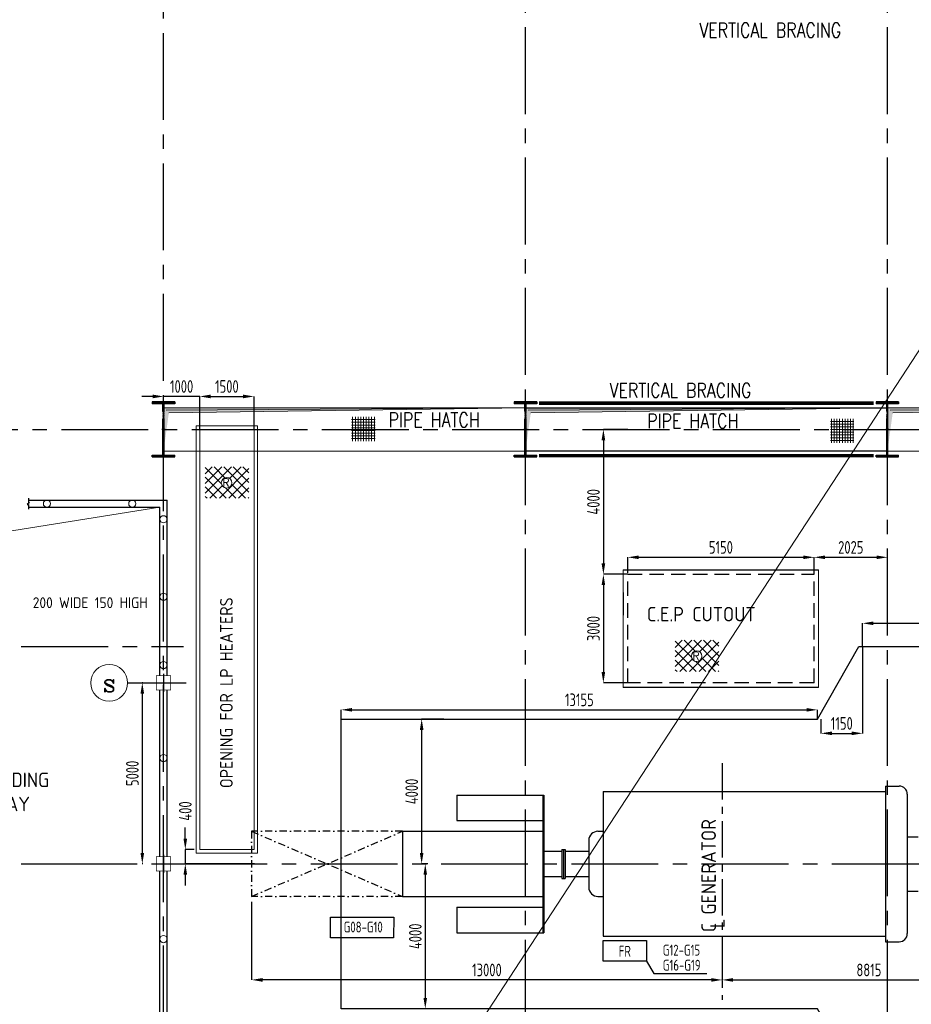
# Model space of a CAD drawing. Extents: x -287416 to 4934791, y -504132 to 1826789.
# Tile 14 of 256: x -1911 to 22724, y -259514 to -232319. Entities that reach past the tile are written whole.
import ezdxf
from ezdxf.enums import TextEntityAlignment as Align

# ---------------------------------------------------------------- set-up
doc = ezdxf.new("R2010")
doc.units = 0
doc.header["$LTSCALE"] = 800
doc.header["$MEASUREMENT"] = 0
for name, pattern in [('0', [0]), ('CENTER', [2, 1.25, -0.25, 0.25, -0.25]), ('CENTER2', [1.125, 0.75, -0.125, 0.125, -0.125]), ('DASHDOT', [1, 0.5, -0.25, 0, -0.25]), ('DASHED', [0.75, 0.5, -0.25])]:
    doc.linetypes.add(name, pattern=pattern)
doc.layers.get('0').update_dxf_attribs({"linetype": 'CONTINUOUS'})
doc.layers.get('DEFPOINTS').update_dxf_attribs({"linetype": 'CONTINUOUS'})
for name, color, linetype in [('0-7-COL', 2, 'CENTER'), ('Aux_col', 7, 'CONTINUOUS'), ('Aux_col_cust', 1, 'CONTINUOUS'), ('COL', 1, 'CENTER'), ('EQP8', 6, 'CONTINUOUS'), ('GRID', 8, 'CENTER'), ('HATCH', 9, 'CONTINUOUS'), ('LOGO', 7, 'CONTINUOUS'), ('OBN', 1, 'CONTINUOUS'), ('STR', 2, 'CONTINUOUS'), ('TG', 2, 'CONTINUOUS')]:
    doc.layers.add(name, color=color, linetype=linetype)
for name, color, linetype, lineweight in [('DIM', 4, 'CONTINUOUS', 15), ('EQUPT', 4, '0', 5), ('PIPE OPENING HATCH', 7, 'CONTINUOUS', 13), ('T', 3, 'CONTINUOUS', 15), ('TEXT', 3, 'CONTINUOUS', 15)]:
    doc.layers.add(name, color=color, linetype=linetype, lineweight=lineweight)
doc.styles.add('D1', font='ROMAND')
doc.styles.add('ROMANC', font='romanc')
doc.styles.add('ROMANS', font='ISO9.shx', dxfattribs={"width": 0.8})
doc.styles.add('S1', font='SIMPLEX.SHX', dxfattribs={"height": 200})
doc.styles.add('S3', font='ROMANS1.SHX', dxfattribs={"width": 0.8})
doc.styles.get("Standard").update_dxf_attribs({"font": 'ISO9'})
doc.styles.add('VER', font='ISO9.SHX')
doc.dimstyles.new('STANDARD$0', dxfattribs={"dimtxt": 250, "dimasz": 200, "dimexe": 0, "dimexo": 0, "dimgap": 100, "dimtad": 1, "dimdec": 0, "dimzin": 0, "dimdsep": 46, "dimtxsty": 'S1', "dimcen": 0, "dimadec": 0, "dimazin": 0, "dimtfac": 1, "dimtdec": 0, "dimtmove": 2, "dimatfit": 3, "dimfxl": 1, "dimtolj": 1, "dimtzin": 0, "dimarcsym": 0})

# ---------------------------------------------------------------- blocks, each defined once
blk = doc.blocks.new('A$C5C0C65E7')
at = {"layer": 'Aux_col_cust'}
for p, q in [((-125, 0), (125, 0)), ((0, 125), (0, -125))]:
    blk.add_line(p, q, dxfattribs=at)
at = {"layer": 'Aux_col_cust', "const_width": 10, "flags": 128}
blk.add_lwpolyline([(-100, -100), (100, -100), (100, 100), (-100, 100)], close=True, dxfattribs=at)
blk = doc.blocks.new('*D143')
at = {"layer": 'DEFPOINTS', "color": 0, "transparency": 16777216}
for p in [(3063, -255235), (2665, -255635), (4724, -255635)]:
    blk.add_point(p, dxfattribs=at)
at = {"layer": 'DIM', "color": 9, "lineweight": -2, "transparency": 16777216}
for p, q in [((2665, -254935), (2665, -254635)), ((2913, -255235), (2665, -255235)), ((2665, -255235), (2665, -255635)), ((4574, -255635), (2665, -255635)), ((2665, -255935), (2665, -256235))]:
    blk.add_line(p, q, dxfattribs=at)
at = {"layer": 'DIM', "color": 9, "transparency": 16777216}
for points in [[(2615, -254935), (2715, -254935), (2665, -255235)], [(2615, -255935), (2715, -255935), (2665, -255635)]]:
    blk.add_solid(points, dxfattribs=at)
at = {"layer": 'DIM', "transparency": 16777216, "insert": (2665, -254175), "char_height": 350, "attachment_point": 5, "rotation": 90, "style": 'ROMANS'}
blk.add_mtext('\\A1;400', dxfattribs=at)
blk = doc.blocks.new('*D144')
at = {"layer": 'DEFPOINTS', "color": 0, "transparency": 16777216}
for p in [(14888, -247635), (14216, -250635), (14888, -250635)]:
    blk.add_point(p, dxfattribs=at)
at = {"layer": 'DIM', "color": 9, "lineweight": -2, "transparency": 16777216}
for p, q in [((14888, -247635), (14216, -247635)), ((14216, -247935), (14216, -250335)), ((14888, -250635), (14216, -250635))]:
    blk.add_line(p, q, dxfattribs=at)
at = {"layer": 'DIM', "color": 9, "transparency": 16777216}
for points in [[(14166, -247935), (14266, -247935), (14216, -247635)], [(14166, -250335), (14266, -250335), (14216, -250635)]]:
    blk.add_solid(points, dxfattribs=at)
at = {"layer": 'DIM', "transparency": 16777216, "insert": (13941, -249135), "char_height": 350, "attachment_point": 5, "rotation": 90, "style": 'ROMANS'}
blk.add_mtext('\\A1;3000', dxfattribs=at)
blk = doc.blocks.new('*D145')
at = {"layer": 'DEFPOINTS', "color": 0, "transparency": 16777216}
for p in [(22063, -247168), (20038, -247635), (22063, -247635)]:
    blk.add_point(p, dxfattribs=at)
at = {"layer": 'DIM', "color": 9, "lineweight": -2, "transparency": 16777216}
for p, q in [((20038, -247635), (20038, -247168)), ((20338, -247168), (21763, -247168)), ((22063, -247635), (22063, -247168))]:
    blk.add_line(p, q, dxfattribs=at)
at = {"layer": 'DIM', "color": 9, "transparency": 16777216}
for points in [[(20338, -247118), (20338, -247218), (20038, -247168)], [(21763, -247118), (21763, -247218), (22063, -247168)]]:
    blk.add_solid(points, dxfattribs=at)
at = {"layer": 'DIM', "transparency": 16777216, "insert": (21051, -246893), "char_height": 350, "attachment_point": 5, "style": 'ROMANS'}
blk.add_mtext('\\A1;2025', dxfattribs=at)
blk = doc.blocks.new('*D146')
at = {"layer": 'DEFPOINTS', "color": 0, "transparency": 16777216}
for p in [(20038, -247168), (14888, -247595), (20038, -247595)]:
    blk.add_point(p, dxfattribs=at)
at = {"layer": 'DIM', "color": 9, "lineweight": -2, "transparency": 16777216}
for p, q in [((14888, -247595), (14888, -247168)), ((15188, -247168), (19738, -247168)), ((20038, -247595), (20038, -247168))]:
    blk.add_line(p, q, dxfattribs=at)
at = {"layer": 'DIM', "color": 9, "transparency": 16777216}
for points in [[(15188, -247118), (15188, -247218), (14888, -247168)], [(19738, -247118), (19738, -247218), (20038, -247168)]]:
    blk.add_solid(points, dxfattribs=at)
at = {"layer": 'DIM', "transparency": 16777216, "insert": (17463, -246893), "char_height": 350, "attachment_point": 5, "style": 'ROMANS'}
blk.add_mtext('\\A1;5150', dxfattribs=at)
blk = doc.blocks.new('*D147')
at = {"layer": 'DEFPOINTS', "color": 0, "transparency": 16777216}
for p in [(14888, -243635), (14216, -247635), (14888, -247635)]:
    blk.add_point(p, dxfattribs=at)
at = {"layer": 'DIM', "color": 9, "lineweight": -2, "transparency": 16777216}
for p, q in [((14888, -243635), (14216, -243635)), ((14216, -243935), (14216, -247335)), ((14888, -247635), (14216, -247635))]:
    blk.add_line(p, q, dxfattribs=at)
at = {"layer": 'DIM', "color": 9, "transparency": 16777216}
for points in [[(14166, -243935), (14266, -243935), (14216, -243635)], [(14166, -247335), (14266, -247335), (14216, -247635)]]:
    blk.add_solid(points, dxfattribs=at)
at = {"layer": 'DIM', "transparency": 16777216, "insert": (13941, -245635), "char_height": 350, "attachment_point": 5, "rotation": 90, "style": 'ROMANS'}
blk.add_mtext('\\A1;4000', dxfattribs=at)
blk = doc.blocks.new('A$C1C927E47')
at = {"layer": 'COL'}
h = blk.add_hatch(dxfattribs=at)
h.set_pattern_fill('ANSI31', color=256, scale=100, style=0)
h.paths.add_polyline_path([(16, 0), (0, 0), (0, -710), (16, -710)])
h.paths.add_polyline_path([(16, 710), (0, 710), (0, 0), (16, 0)])
h.paths.add_polyline_path([(0, 710), (-16, 710), (-16, 0), (0, 0)])
h.paths.add_polyline_path([(0, 0), (-16, 0), (-16, -710), (0, -710)])
h.paths.add_polyline_path([(-310, -710), (-310, -760), (0, -760), (0, -710)])
h.paths.add_polyline_path([(310, -760), (310, -710), (0, -710), (0, -760)])
h.paths.add_polyline_path([(310, 710), (310, 760), (0, 760), (0, 710)])
h.paths.add_polyline_path([(-310, 760), (-310, 710), (0, 710), (0, 760)])
for p, q in [((310, 760), (-310, 760)), ((-310, 760), (-310, 710)), ((310, 710), (-310, 710)), ((-16, -710), (-16, 710)), ((16, -710), (16, 710)), ((310, 760), (310, 710)), ((-310, -710), (310, -710)), ((-310, -760), (-310, -710)), ((-310, -760), (310, -760)), ((310, -760), (310, -710))]:
    blk.add_line(p, q, dxfattribs=at)
at = {"layer": 'COL', "color": 2}
for p, q in [((0, -792), (0, 792)), ((44, 0), (-44, 0)), ((44, 0), (-44, 0))]:
    blk.add_line(p, q, dxfattribs=at)
blk = doc.blocks.new('*D160')
at = {"layer": 'DEFPOINTS', "color": 0, "transparency": 16777216}
for p in [(9808, -251635), (9195, -255635), (9364, -255635)]:
    blk.add_point(p, dxfattribs=at)
at = {"layer": 'DIM', "color": 9, "lineweight": -2, "transparency": 16777216}
for p, q in [((9808, -251635), (9195, -251635)), ((9195, -251935), (9195, -255335)), ((9364, -255635), (9195, -255635))]:
    blk.add_line(p, q, dxfattribs=at)
at = {"layer": 'DIM', "color": 9, "transparency": 16777216}
for points in [[(9145, -251935), (9245, -251935), (9195, -251635)], [(9145, -255335), (9245, -255335), (9195, -255635)]]:
    blk.add_solid(points, dxfattribs=at)
at = {"layer": 'DIM', "transparency": 16777216, "insert": (8920, -253635), "char_height": 350, "attachment_point": 5, "rotation": 90, "style": 'ROMANS'}
blk.add_mtext('\\A1;4000', dxfattribs=at)
blk = doc.blocks.new('*D161')
at = {"layer": 'DEFPOINTS', "color": 0, "transparency": 16777216}
for p in [(9364, -255635), (9295, -259635), (9908, -259635)]:
    blk.add_point(p, dxfattribs=at)
at = {"layer": 'DIM', "color": 9, "lineweight": -2, "transparency": 16777216}
for p, q in [((9364, -255635), (9295, -255635)), ((9295, -255935), (9295, -259335)), ((9908, -259635), (9295, -259635))]:
    blk.add_line(p, q, dxfattribs=at)
at = {"layer": 'DIM', "color": 9, "transparency": 16777216}
for points in [[(9245, -255935), (9345, -255935), (9295, -255635)], [(9245, -259335), (9345, -259335), (9295, -259635)]]:
    blk.add_solid(points, dxfattribs=at)
at = {"layer": 'DIM', "transparency": 16777216, "insert": (9020, -257635), "char_height": 350, "attachment_point": 5, "rotation": 90, "style": 'ROMANS'}
blk.add_mtext('\\A1;4000', dxfattribs=at)
blk = doc.blocks.new('*D162')
at = {"layer": 'DEFPOINTS', "color": 0, "transparency": 16777216}
for p in [(21378, -249635), (20228, -251635), (21378, -252030)]:
    blk.add_point(p, dxfattribs=at)
at = {"layer": 'DIM', "color": 9, "lineweight": -2, "transparency": 16777216}
for p, q in [((21378, -249635), (21378, -252030)), ((20228, -251635), (20228, -252030)), ((20528, -252030), (21078, -252030))]:
    blk.add_line(p, q, dxfattribs=at)
at = {"layer": 'DIM', "color": 9, "transparency": 16777216}
for points in [[(20528, -251980), (20528, -252080), (20228, -252030)], [(21078, -251980), (21078, -252080), (21378, -252030)]]:
    blk.add_solid(points, dxfattribs=at)
at = {"layer": 'DIM', "transparency": 16777216, "insert": (20803, -251755), "char_height": 350, "attachment_point": 5, "style": 'ROMANS'}
blk.add_mtext('\\A1;1150', dxfattribs=at)
blk = doc.blocks.new('*D163')
at = {"layer": 'DEFPOINTS', "color": 0, "transparency": 16777216}
for p in [(26313, -248991), (21378, -249635), (26313, -249857)]:
    blk.add_point(p, dxfattribs=at)
at = {"layer": 'DIM', "color": 9, "lineweight": -2, "transparency": 16777216}
for p, q in [((21378, -249635), (21378, -248991)), ((21678, -248991), (26013, -248991)), ((26313, -249857), (26313, -248991))]:
    blk.add_line(p, q, dxfattribs=at)
at = {"layer": 'DIM', "color": 9, "transparency": 16777216}
for points in [[(21678, -248941), (21678, -249041), (21378, -248991)], [(26013, -248941), (26013, -249041), (26313, -248991)]]:
    blk.add_solid(points, dxfattribs=at)
at = {"layer": 'DIM', "transparency": 16777216, "insert": (23846, -248716), "char_height": 350, "attachment_point": 5, "style": 'ROMANS'}
blk.add_mtext('\\A1;4935', dxfattribs=at)
blk = doc.blocks.new('*D174')
at = {"layer": 'DEFPOINTS', "color": 0, "transparency": 16777216}
for p in [(17498, -258695), (26313, -258695), (26313, -258840)]:
    blk.add_point(p, dxfattribs=at)
at = {"layer": 'DIM', "color": 9, "lineweight": -2, "transparency": 16777216}
for p, q in [((17498, -258845), (17498, -258840)), ((17798, -258840), (26013, -258840)), ((26313, -258845), (26313, -258840))]:
    blk.add_line(p, q, dxfattribs=at)
at = {"layer": 'DIM', "color": 9, "transparency": 16777216}
for points in [[(17798, -258790), (17798, -258890), (17498, -258840)], [(26013, -258790), (26013, -258890), (26313, -258840)]]:
    blk.add_solid(points, dxfattribs=at)
at = {"layer": 'DIM', "transparency": 16777216, "insert": (21552, -258565), "char_height": 350, "attachment_point": 5, "style": 'ROMANS'}
blk.add_mtext('\\A1;8815', dxfattribs=at)
blk = doc.blocks.new('*D175')
at = {"layer": 'DEFPOINTS', "color": 0, "transparency": 16777216}
for p in [(4498, -256535), (17498, -258088), (4498, -258840)]:
    blk.add_point(p, dxfattribs=at)
at = {"layer": 'DIM', "color": 9, "lineweight": -2, "transparency": 16777216}
for p, q in [((4498, -256685), (4498, -258840)), ((17498, -258238), (17498, -258840)), ((17198, -258840), (4798, -258840))]:
    blk.add_line(p, q, dxfattribs=at)
at = {"layer": 'DIM', "color": 9, "transparency": 16777216}
for points in [[(4798, -258790), (4798, -258890), (4498, -258840)], [(17198, -258790), (17198, -258890), (17498, -258840)]]:
    blk.add_solid(points, dxfattribs=at)
at = {"layer": 'DIM', "transparency": 16777216, "insert": (10998, -258565), "char_height": 350, "attachment_point": 5, "style": 'ROMANS'}
blk.add_mtext('\\A1;13000', dxfattribs=at)
blk = doc.blocks.new('*D176')
at = {"layer": 'DEFPOINTS', "color": 0, "transparency": 16777216}
for p in [(4563, -242725), (3063, -243635), (4563, -243635)]:
    blk.add_point(p, dxfattribs=at)
at = {"layer": 'DIM', "color": 9, "lineweight": -2, "transparency": 16777216}
for p, q in [((3063, -243635), (3063, -242725)), ((3363, -242725), (4263, -242725)), ((4563, -243635), (4563, -242725))]:
    blk.add_line(p, q, dxfattribs=at)
at = {"layer": 'DIM', "color": 9, "transparency": 16777216}
for points in [[(3363, -242675), (3363, -242775), (3063, -242725)], [(4263, -242675), (4263, -242775), (4563, -242725)]]:
    blk.add_solid(points, dxfattribs=at)
at = {"layer": 'DIM', "transparency": 16777216, "insert": (3813, -242450), "char_height": 350, "attachment_point": 5, "style": 'ROMANS'}
blk.add_mtext('\\A1;1500', dxfattribs=at)
blk = doc.blocks.new('*D183')
at = {"layer": 'DEFPOINTS', "color": 0, "transparency": 16777216}
for p in [(2063, -242725), (2063, -242853), (3063, -243426)]:
    blk.add_point(p, dxfattribs=at)
at = {"layer": 'DIM', "color": 9, "lineweight": -2, "transparency": 16777216}
for p, q in [((1763, -242725), (1463, -242725)), ((2063, -242853), (2063, -242725)), ((3063, -242725), (2063, -242725)), ((3063, -243426), (3063, -242725)), ((3363, -242725), (3663, -242725))]:
    blk.add_line(p, q, dxfattribs=at)
at = {"layer": 'DIM', "color": 9, "transparency": 16777216}
for points in [[(1763, -242675), (1763, -242775), (2063, -242725)], [(3363, -242675), (3363, -242775), (3063, -242725)]]:
    blk.add_solid(points, dxfattribs=at)
at = {"layer": 'DIM', "transparency": 16777216, "insert": (2563, -242450), "char_height": 350, "attachment_point": 5, "style": 'ROMANS'}
blk.add_mtext('\\A1;1000', dxfattribs=at)
blk = doc.blocks.new('A$C0AF45617')
at = {"layer": 'DIM'}
h = blk.add_hatch(dxfattribs=at)
h.set_pattern_fill('ANSI37', color=256, scale=600, angle=45, style=0)
h.set_pattern_definition([(90, (-13337.4, -48214.48), (-75, 1e-14), []), (180, (-13337.4, -48214.48), (-1e-14, -75), [])])
h.paths.add_polyline_path([(17845, 345), (17197, 345), (17197, -321), (17845, -321)])
h = blk.add_hatch(dxfattribs=at)
h.set_pattern_fill('ANSI37', color=256, scale=600, angle=45, style=0)
h.set_pattern_definition([(90, (-106.1, -48264.065), (-75, 1e-14), []), (180, (-106.1, -48264.065), (-1e-14, -75), [])])
h.paths.add_polyline_path([(31076, 296), (30428, 296), (30428, -371), (31076, -371)])
at = {"layer": 'OBN'}
blk.add_hatch(color=256, dxfattribs=at).paths.add_polyline_path([(32099, 496), (32000, -600), (32000, 600), (35000, 600)])
at = {"layer": 'PIPE OPENING HATCH', "lineweight": -2}
for points in [[(12072, 530), (12000, -600), (12000, 598), (22000, 598)], [(22072, 530), (22000, -600), (22000, 598), (32000, 598)], [(32072, 530), (32000, -600), (32000, 598), (42000, 598)]]:
    blk.add_hatch(color=1, dxfattribs=at).paths.add_polyline_path(points)
at = {"layer": 'PIPE OPENING HATCH'}
h = blk.add_hatch(color=1, dxfattribs=at)
h.paths.add_polyline_path([(12084, 0), (12016, 0), (12016, -485)])
h.paths.add_polyline_path([(22000, 600), (12016, 600), (12016, 0), (12044, 0), (12084, 0), (12147, 458)])
h = blk.add_hatch(color=1, dxfattribs=at)
h.paths.add_polyline_path([(22084, 0), (22016, 0), (22016, -485)])
h.paths.add_polyline_path([(32000, 600), (22016, 600), (22016, 0), (22044, 0), (22084, 0), (22147, 458)])
h = blk.add_hatch(color=1, dxfattribs=at)
h.paths.add_polyline_path([(32084, 0), (32016, 0), (32016, -485)])
h.paths.add_polyline_path([(42000, 600), (32016, 600), (32016, 0), (32044, 0), (32084, 0), (32147, 458)])
at = {"layer": 'OBN'}
blk.add_lwpolyline([(22000, 600), (32000, 600), (32000, -600), (22000, -600)], close=True, dxfattribs=at)
at = {"layer": 'PIPE OPENING HATCH', "color": 1, "lineweight": -2}
for p, q in [((12000, 600), (22000, 600)), ((22000, 598), (12072, 530)), ((22000, 600), (32000, 600)), ((32000, 598), (22072, 530)), ((32000, 600), (42000, 600)), ((42000, 598), (32072, 530))]:
    blk.add_line(p, q, dxfattribs=at)
at = {"layer": 'PIPE OPENING HATCH', "color": 1}
for p, q in [((12147, 458), (22000, 600)), ((22147, 458), (32000, 600)), ((32147, 458), (42000, 600))]:
    blk.add_line(p, q, dxfattribs=at)
for points in [[(12000, 600), (22000, 600), (22000, -600), (12000, -600)], [(22000, 600), (32000, 600), (32000, -600), (22000, -600)], [(32000, 600), (42000, 600), (42000, -600), (32000, -600)]]:
    blk.add_lwpolyline(points, close=True, dxfattribs=at)
at = {"layer": 'T', "style": 'S3', "width": 0.8}
for p in [(18214, 64), (25361, 32)]:
    blk.add_text('PIPE HATCH', height=400, dxfattribs=at).set_placement(p)
blk = doc.blocks.new('A$C5C3352FF')
at = {"layer": 'TG', "flags": 128}
blk.add_lwpolyline([(12285, 6000), (12285, -6000), (-5035, -6000), (-6185, -4000), (-19340, -4000), (-19340, 4000), (-6185, 4000), (-5035, 6000)], close=True, dxfattribs=at)
blk = doc.blocks.new('*D265')
at = {"layer": 'DEFPOINTS', "color": 0, "transparency": 16777216}
for p in [(20128, -251380), (6973, -251635), (20128, -251635)]:
    blk.add_point(p, dxfattribs=at)
at = {"layer": 'DIM', "color": 9, "lineweight": -2, "transparency": 16777216}
for p, q in [((6973, -251635), (6973, -251380)), ((7273, -251380), (19828, -251380)), ((20128, -251635), (20128, -251380))]:
    blk.add_line(p, q, dxfattribs=at)
at = {"layer": 'DIM', "color": 9, "transparency": 16777216}
for points in [[(7273, -251330), (7273, -251430), (6973, -251380)], [(19828, -251330), (19828, -251430), (20128, -251380)]]:
    blk.add_solid(points, dxfattribs=at)
at = {"layer": 'DIM', "transparency": 16777216, "insert": (13551, -251105), "char_height": 350, "attachment_point": 5, "style": 'ROMANS'}
blk.add_mtext('\\A1;13155', dxfattribs=at)
blk = doc.blocks.new('*D268')
at = {"layer": 'DEFPOINTS', "color": 0, "transparency": 16777216}
for p in [(1488, -250635), (1477, -255635), (1488, -255635)]:
    blk.add_point(p, dxfattribs=at)
at = {"layer": 'DIM', "color": 9, "lineweight": -2, "transparency": 16777216}
for p, q in [((1488, -250635), (1477, -250635)), ((1477, -250935), (1477, -255335)), ((1488, -255635), (1477, -255635))]:
    blk.add_line(p, q, dxfattribs=at)
at = {"layer": 'DIM', "color": 9, "transparency": 16777216}
for points in [[(1427, -250935), (1527, -250935), (1477, -250635)], [(1427, -255335), (1527, -255335), (1477, -255635)]]:
    blk.add_solid(points, dxfattribs=at)
at = {"layer": 'DIM', "transparency": 16777216, "insert": (1202, -253135), "char_height": 350, "attachment_point": 5, "rotation": 90, "style": 'ROMANS'}
blk.add_mtext('\\A1;5000', dxfattribs=at)

msp = doc.modelspace()

# ---------------------------------------------------------------- hatches: boundary and pattern name
at = {"layer": 'T'}
h = msp.add_hatch(dxfattribs=at)
h.set_pattern_fill('ANSI31', color=256, scale=1500, angle=450, style=0)
h.set_pattern_definition([(45, (16030.64, -252466.81), (132.5825, -132.5825), [])])
h.paths.add_polyline_path([(3215.4, -244669.8), (4422.1, -244669.8), (4422.1, -245533.8), (3215.4, -245533.8)])
h.paths.add_polyline_path([(3953.8, -245109, 1), (3660.3, -245109, 1)], flags=16)
h.paths.add_polyline_path([(3925.7, -245272.4), (3673.9, -245272.4), (3673.9, -244934.9), (3925.7, -244934.9)], flags=24)
h = msp.add_hatch(dxfattribs=at)
h.set_pattern_fill('ANSI31', color=256, scale=1500, angle=360, style=0)
h.set_pattern_definition([(135, (16030.64, -252466.81), (132.5825, 132.5825), [])])
h.paths.add_polyline_path([(3215.4, -244669.8), (4422.1, -244669.8), (4422.1, -245533.8), (3215.4, -245533.8)])
h.paths.add_polyline_path([(3660.3, -245109, 1), (3953.8, -245109, 1)], flags=16)
h.paths.add_polyline_path([(3925.7, -245272.4), (3673.9, -245272.4), (3673.9, -244934.9), (3925.7, -244934.9)], flags=24)
h = msp.add_hatch(dxfattribs=at)
h.set_pattern_fill('ANSI31', color=256, scale=1500, angle=450, style=0)
h.set_pattern_definition([(45, (29017.21, -257257.04), (132.5825, -132.5825), [])])
h.paths.add_polyline_path([(16202, -249460.1), (17408.6, -249460.1), (17408.6, -250324.1), (16202, -250324.1)])
h.paths.add_polyline_path([(16940.4, -249899.3, 1), (16646.8, -249899.3, 1)], flags=16)
h.paths.add_polyline_path([(16912.3, -250062.6), (16660.5, -250062.6), (16660.5, -249725.1), (16912.3, -249725.1)], flags=24)
h = msp.add_hatch(dxfattribs=at)
h.set_pattern_fill('ANSI31', color=256, scale=1500, angle=360, style=0)
h.set_pattern_definition([(135, (29017.21, -257257.04), (132.5825, 132.5825), [])])
h.paths.add_polyline_path([(16202, -249460.1), (17408.6, -249460.1), (17408.6, -250324.1), (16202, -250324.1)])
h.paths.add_polyline_path([(16646.8, -249899.3, 1), (16940.4, -249899.3, 1)], flags=16)
h.paths.add_polyline_path([(16912.3, -250062.6), (16660.5, -250062.6), (16660.5, -249725.1), (16912.3, -249725.1)], flags=24)

# ---------------------------------------------------------------- linework, layer by layer
at = {"color": 6}
for p, q in [((14763.1, -247510.2), (20163.1, -247510.2)), ((20163.1, -250760.2), (14763.1, -250760.2)), ((14213.4, -253635.2), (22013.2, -253635.2)), ((14213.4, -253635.2), (14213.4, -257635.1)), ((22013.2, -253485.2), (22388.2, -253485.2)), ((22013.2, -253485.2), (22013.2, -257785.1)), ((22613.2, -253710.2), (22613.2, -257560.1)), ((10163.5, -253735.2), (10163.5, -254435.2)), ((10163.5, -253735.2), (12568.4, -253735.2)), ((12543.4, -253735.2), (12543.4, -257535.1)), ((12568.4, -253735.2), (12568.4, -257535.1)), ((10163.5, -254435.2), (12568.4, -254435.2)), ((8667.6, -254735.2), (8667.6, -256535.2)), ((8667.6, -254735.2), (12543.4, -254735.2)), ((14063.4, -254735.2), (14213.4, -254735.2)), ((13813.4, -254985.2), (13813.4, -256285.2)), ((22613.2, -254885.2), (22913.2, -254885.2)), ((12568.4, -255285.2), (13063.5, -255285.2)), ((13063.5, -255235.2), (13063.5, -256035.2)), ((13063.5, -255235.2), (13163.5, -255235.2)), ((13113.5, -255235.2), (13113.5, -256035.2)), ((13163.5, -255235.2), (13163.5, -256035.2)), ((13163.5, -255285.2), (13813.4, -255285.2)), ((12568.4, -255985.2), (13063.5, -255985.2)), ((13063.5, -256035.2), (13163.5, -256035.2)), ((13163.5, -255985.2), (13813.4, -255985.2)), ((22613.2, -256385.2), (22913.2, -256385.2)), ((8667.6, -256535.2), (12543.4, -256535.2)), ((14063.4, -256535.2), (14213.4, -256535.2)), ((10163.5, -256835.1), (10163.5, -257535.1)), ((10163.5, -256835.1), (12568.4, -256835.1)), ((10163.5, -257535.1), (12568.4, -257535.1)), ((14213.4, -257635.1), (22013.2, -257635.1)), ((22013.2, -257785.1), (22388.2, -257785.1))]:
    msp.add_line(p, q, dxfattribs=at)
at = {"color": 6, "linetype": 'DASHED'}
for p, q in [((14888.1, -247635.2), (20038.1, -247635.2)), ((14888.1, -250635.2), (14888.1, -247635.2)), ((20038.1, -250635.2), (20038.1, -247635.2)), ((20038.1, -250635.2), (14888.1, -250635.2))]:
    msp.add_line(p, q, dxfattribs=at)
at = {"color": 2, "linetype": 'CENTER'}
msp.add_line((17498.1, -252856.7), (17498.1, -259392.2), dxfattribs=at)
at = {"color": 2, "linetype": 'DASHDOT', "ltscale": 0.5}
for p, q in [((4498.1, -254735.2), (4498.1, -256535.2)), ((8667.6, -254735.2), (4498.1, -254735.2)), ((4498.1, -254735.2), (8667.6, -256535.2)), ((4498.1, -256535.2), (8667.6, -254735.2)), ((8667.6, -256535.2), (4498.1, -256535.2))]:
    msp.add_line(p, q, dxfattribs=at)
at = {"color": 6}
for centre, radius, start, end in [((22388.2, -253710.2), 225, 0, 90), ((14063.4, -254985.2), 250, 90, 180), ((14063.4, -256285.2), 250, 180, 270), ((22388.2, -257560.1), 225, 270, 0)]:
    msp.add_arc(centre, radius, start, end, dxfattribs=at)
at = {"layer": '0-7-COL', "linetype": 'Continuous', "ltscale": 4}
for p, q in [((-1671, -245585.2), (2163.1, -245585.2)), ((-1671, -245785.2), (1963.1, -245785.2)), ((1963.1, -250085.2), (1963.1, -245785.2)), ((2163.1, -250085.2), (2163.1, -245585.2)), ((1963.1, -250435.2), (1963.1, -250085.2)), ((2163.1, -250435.2), (2163.1, -250085.2)), ((1963.1, -255435.2), (1963.1, -250835.2)), ((2163.1, -255435.2), (2163.1, -250835.2)), ((1963.1, -256335.2), (1963.1, -255835.2)), ((2163.1, -256335.2), (2163.1, -255835.2)), ((1963.1, -261435.2), (1963.1, -256335.2)), ((2163.1, -261435.2), (2163.1, -256335.2))]:
    msp.add_line(p, q, dxfattribs=at)
at = {"layer": '0-7-COL', "linetype": 'CENTER2', "ltscale": 4}
msp.add_line((-1069.4, -255635.2), (44397.9, -255635.2), dxfattribs=at)
at = {"layer": '0-7-COL', "linetype": 'Continuous', "ltscale": 4, "flags": 128}
msp.add_lwpolyline([(-1671, -245531.2), (-1671, -245657.4), (-1640.7, -245657.4), (-1701.3, -245707.9), (-1671, -245707.9), (-1671, -245834)], dxfattribs=at)
at = {"layer": 'DIM'}
msp.add_line((143254.7, -57258.7), (-35095.3, -330291.9), dxfattribs=at)
at = {"layer": 'DIM', "flags": 128}
for points in [[(2963.1, -255335.2), (4663.1, -255335.2), (4663.1, -243535.2), (2963.1, -243535.2)], [(3063.1, -255235.2), (4563.1, -255235.2), (4563.1, -243635.2), (3063.1, -243635.2)]]:
    msp.add_lwpolyline(points, close=True, dxfattribs=at)
msp.add_lwpolyline([(-3007, -246571.5), (1963.1, -245785.2)], dxfattribs=at)
at = {"layer": 'DIM'}
for centre, radius in [((-1156.8, -245685.2), 100), ((1200.4, -245685.2), 100), ((2063.1, -246118), 100), ((2063.1, -246118), 100), ((2063.1, -248255.5), 100), ((2063.1, -248255.5), 100), ((563.3, -250635.2), 508.6), ((2063.1, -250143), 100), ((2063.1, -252713), 100), ((2063.1, -257712.3), 100)]:
    msp.add_circle(centre, radius, dxfattribs=at)
at = {"layer": 'EQP8'}
for points in [[(6673, -257109.4), (8422, -257109.4), (8421.2, -257680.1), (6673, -257680.1)], [(14213.4, -257747.7), (15402.9, -257747.7), (15402.9, -258318.4), (14213.4, -258318.4)]]:
    msp.add_lwpolyline(points, close=True, dxfattribs=at)
msp.add_lwpolyline([(15402.9, -258318.4), (15609.6, -258664.2), (17073, -258664.3)], dxfattribs=at)
at = {"layer": 'EQUPT', "color": 6, "linetype": 'Continuous'}
for p, q in [((14763.1, -250760.2), (14763.1, -247510.2)), ((20163.1, -250760.2), (20163.1, -247510.2))]:
    msp.add_line(p, q, dxfattribs=at)
at = {"layer": 'GRID', "linetype": 'CENTER2', "ltscale": 4}
for p, q in [((2063.1, -274689.3), (2063.1, -229550.6)), ((12063.1, -274529.1), (12063.1, -229550.6)), ((22063.1, -274529.1), (22063.1, -229550.6)), ((-15158.9, -243635.2), (85506.3, -243635.2)), ((-12669.5, -249635.2), (2615.6, -249635.2)), ((1072, -250635.2), (2690.7, -250635.2)), ((1072, -250635.2), (2690.7, -250635.2)), ((-12669.5, -255635.2), (2683.9, -255635.2))]:
    msp.add_line(p, q, dxfattribs=at)
at = {"layer": 'OBN'}
msp.add_line((12063.1, -243035.2), (12063.1, -244235.2), dxfattribs=at)
at = {"layer": 'STR', "color": 4, "linetype": 'CENTER'}
msp.add_line((14763.1, -248137.7), (14763.1, -248762.7), dxfattribs=at)
msp.add_line((14763.1, -248137.7), (14763.1, -248762.7), dxfattribs=at)
at = {"layer": 'STR', "color": 7, "linetype": 'DASHDOT', "const_width": 100}
for points in [[(12438.1, -242910.2), (21688.1, -242910.2)], [(12438.1, -244360.2), (21688.1, -244360.2)]]:
    msp.add_lwpolyline(points, dxfattribs=at)
at = {"layer": 'T'}
for centre in [(3807, -245109), (16793.6, -249899.3)]:
    msp.add_circle(centre, 146.8, dxfattribs=at)

# ---------------------------------------------------------------- block references
at = {"layer": 'Aux_col', "xscale": 2, "yscale": 2, "zscale": 2}
for p in [(2063.1, -250635.2), (2063.1, -250635.2), (2063.1, -250635.2), (2063.1, -255635.2), (2063.1, -255635.2), (2063.1, -255635.2)]:
    msp.add_blockref('A$C5C0C65E7', p, dxfattribs=at)
at = {"layer": 'DIM'}
for name, p in [('A$C0AF45617', (-9936.9, -243635.2)), ('A$C5C3352FF', (26313.1, -255635.2))]:
    msp.add_blockref(name, p, dxfattribs=at)
at = {"layer": 'HATCH'}
for p in [(2063.1, -243635.2), (12063.1, -243635.2), (22063.1, -243635.2)]:
    msp.add_blockref('A$C1C927E47', p, dxfattribs=at)

# ---------------------------------------------------------------- texts
at = {"layer": 'LOGO', "color": 4, "style": 'ROMANS'}
msp.add_text('C.E.P CUTOUT', height=400, dxfattribs=at).set_placement((15418.7, -248738.6), align=Align.MIDDLE_LEFT)
for s, p in [('C GENERATOR', (17124.9, -257522.7)), ('L', (17368.8, -257408.5))]:
    msp.add_text(s, height=400, rotation=90, dxfattribs=at).set_placement(p, align=Align.MIDDLE_LEFT)
at = {"layer": 'STR', "color": 4, "insert": (-3539.1, -253114.7), "char_height": 400, "width": 3040.312, "attachment_point": 1, "style": 'VER'}
msp.add_mtext('\\pi-108.42;UNLOADING \\P\\pi958.25;BAY', dxfattribs=at)
at = {"layer": 'T', "style": 'S3', "width": 0.8}
for p in [(16865, -232807.8), (14385.1, -242757.9)]:
    msp.add_text('VERTICAL BRACING', height=400, dxfattribs=at).set_placement(p)
at = {"layer": 'T', "style": 'D1'}
for p in [(3687.3, -245216.1), (16673.9, -250006.3)]:
    msp.add_text('R', height=225, dxfattribs=at).set_placement(p)
at = {"layer": 'TEXT', "linetype": 'Continuous'}
msp.add_text('OPENING FOR LP HEATERS', height=350, rotation=90, dxfattribs=at).set_placement((3975, -253541.9))
at = {"layer": 'TEXT'}
for s, height, style, p in [('200 WIDE 150 HIGH', 300, 'ROMANS', (39.5, -248422)), ('s', 500, 'ROMANC', (563.3, -250635.2))]:
    msp.add_text(s, height=height, dxfattribs=dict(at, style=style)).set_placement(p, align=Align.MIDDLE)
at = {"layer": 'TEXT', "style": 'ROMANS', "width": 0.8}
for s, p in [('G08-G10', (7580.3, -257380.3)), ('FR', (14809, -258047.8)), ('G12-G15', (16372.7, -258017.7)), ('G16-G19', (16379.3, -258432.5))]:
    msp.add_text(s, height=300, dxfattribs=at).set_placement(p, align=Align.MIDDLE)

# ---------------------------------------------------------------- dimensions: what is measured, and where the dimension line sits
at = {"layer": 'DIM'}
for base, p1, p2, override, picture, middle in [((2063.1, -242724.7), (3063.1, -243426.5), (2063.1, -242852.8), {"dimtxt": 350, "dimasz": 300, "dimtxsty": 'ROMANS', "dimclrd": 9, "dimclre": 9, "dimclrt": 256, "dimtix": 1, "dimtmove": 0}, '*D183', (2563.1, -242449.7)), ((4563.1, -242724.7), (3063.1, -243635.2), (4563.1, -243635.2), {"dimtxt": 350, "dimasz": 300, "dimtxsty": 'ROMANS', "dimclrd": 9, "dimclre": 9, "dimclrt": 256, "dimtix": 1, "dimtmove": 0}, '*D176', (3813.1, -242449.7)), ((20038.1, -247168), (14888.1, -247594.8), (20038.1, -247594.8), {"dimtxt": 350, "dimasz": 300, "dimtxsty": 'ROMANS', "dimclrd": 9, "dimclre": 9, "dimclrt": 256, "dimtix": 1}, '*D146', (17463.1, -246893)), ((22063.1, -247168), (20038.1, -247635.2), (22063.1, -247635.2), {"dimtxt": 350, "dimasz": 300, "dimtxsty": 'ROMANS', "dimclrd": 9, "dimclre": 9, "dimclrt": 256, "dimtix": 1}, '*D145', (21050.6, -246893)), ((26313.1, -248990.9), (21378.1, -249635.2), (26313.1, -249856.7), {"dimtxt": 350, "dimasz": 300, "dimtxsty": 'ROMANS', "dimclrd": 9, "dimclre": 9, "dimclrt": 256, "dimtix": 1}, '*D163', (23845.6, -248715.9)), ((21378.1, -252030.4), (20228.1, -251635.2), (21378.1, -249635.2), {"dimtxt": 350, "dimasz": 300, "dimtxsty": 'ROMANS', "dimclrd": 9, "dimclre": 9, "dimclrt": 256, "dimtix": 1}, '*D162', (20803.1, -251755.4)), ((20128.1, -251380.2), (6973.1, -251635.2), (20128.1, -251635.2), {"dimtxt": 350, "dimasz": 300, "dimtxsty": 'ROMANS', "dimclrd": 9, "dimclre": 9, "dimclrt": 256, "dimtix": 1}, '*D265', (13550.6, -251105.2)), ((4498.1, -258839.7), (17498.1, -258088.3), (4498.1, -256535.2), {"dimtxt": 350, "dimasz": 300, "dimexo": 150, "dimtxsty": 'ROMANS', "dimclrd": 9, "dimclre": 9, "dimclrt": 256, "dimtix": 1}, '*D175', (10998.1, -258564.7))]:
    dim = msp.add_linear_dim(base=base, p1=p1, p2=p2, dimstyle='STANDARD$0', override=override, dxfattribs=at)
    dim.commit()
    dim.dimension.update_dxf_attribs({"geometry": picture, "text_midpoint": middle})
for base, p1, p2, picture, middle in [((14216.1, -247635.2), (14888.1, -243635.2), (14888.1, -247635.2), '*D147', (13941.1, -245635.2)), ((14216.1, -250635.2), (14888.1, -247635.2), (14888.1, -250635.2), '*D144', (13941.1, -249135.2)), ((1477.4, -255635.2), (1487.6, -250635.2), (1487.6, -255635.2), '*D268', (1202.4, -253135.2)), ((9194.8, -255635.2), (9808.1, -251635.2), (9364.1, -255635.2), '*D160', (8919.8, -253635.2)), ((9294.8, -259635.2), (9364.1, -255635.2), (9908.1, -259635.2), '*D161', (9019.8, -257635.2))]:
    dim = msp.add_linear_dim(base=base, p1=p1, p2=p2, angle=90, dimstyle='STANDARD$0', override={"dimtxt": 350, "dimasz": 300, "dimtxsty": 'ROMANS', "dimclrd": 9, "dimclre": 9, "dimclrt": 256, "dimtix": 1}, dxfattribs=at)
    dim.commit()
    dim.dimension.update_dxf_attribs({"geometry": picture, "text_midpoint": middle})
dim = msp.add_linear_dim(base=(2665, -255635.2), p1=(3063.1, -255235.2), p2=(4724, -255635.2), angle=90, dimstyle='STANDARD$0', override={"dimtxt": 350, "dimasz": 300, "dimexo": 150, "dimtxsty": 'ROMANS', "dimclrd": 9, "dimclre": 9, "dimclrt": 256, "dimtix": 1}, dxfattribs=at)
dim.commit()
dim.dimension.update_dxf_attribs({"geometry": '*D143', "text_midpoint": (2665, -254175.2), "dimtype": 160})
dim = msp.add_linear_dim(base=(26313.1, -258839.7), p1=(17498.1, -258695.2), p2=(26313.1, -258695.2), dimstyle='STANDARD$0', override={"dimtxt": 350, "dimasz": 300, "dimexo": 150, "dimtxsty": 'ROMANS', "dimclrd": 9, "dimclre": 9, "dimclrt": 256, "dimtix": 1}, dxfattribs=at)
dim.commit()
dim.dimension.update_dxf_attribs({"geometry": '*D174', "text_midpoint": (21551.5, -258564.7), "dimtype": 160})

doc.saveas('drawing.dxf')
